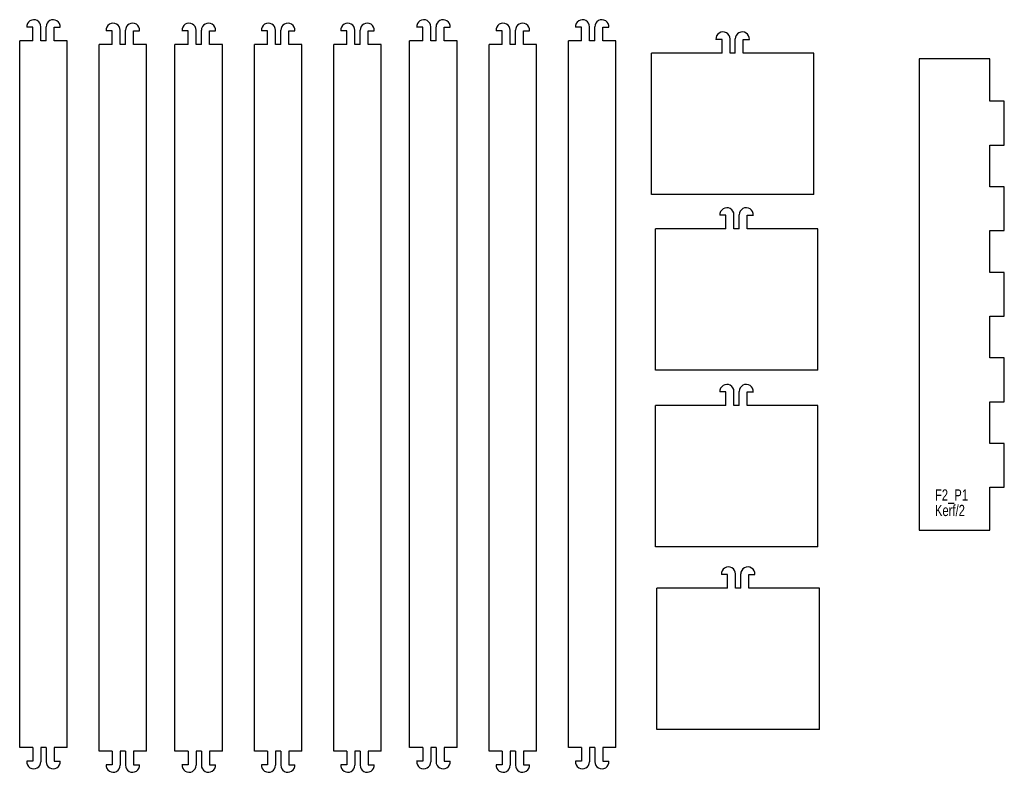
# Model space of a CAD drawing. Header units: millimetres. Extents: x 1 to 872, y 0 to 839.
# Tile 2 of 9: x 434 to 643, y 677 to 837. Entities that reach past the tile are written whole.
import ezdxf

# ---------------------------------------------------------------- set-up
doc = ezdxf.new("R2010")
doc.units = ezdxf.units.MM
doc.styles.add('SLDTEXTSTYLE0', font='TXT', dxfattribs={"width": 0.75})

# ---------------------------------------------------------------- blocks, each defined once
blk = doc.blocks.new('SW_NOTE_0_3')
at = {"color": 0, "linetype": 'Continuous', "lineweight": 0, "char_height": 2.381, "attachment_point": 1, "style": 'SLDTEXTSTYLE0'}
for s, insert in [('F2_P1', (0, 3.07)), ('Kerf/2', (0, -0.21))]:
    blk.add_mtext(s, dxfattribs=dict(at, insert=insert))

msp = doc.modelspace()

# ---------------------------------------------------------------- linework, layer by layer
at = {"color": 7, "linetype": 'Continuous', "lineweight": 25}
for p, q in [((436.8, 835.21), (435.5, 835.21)), ((436.8, 832.31), (436.8, 835.21)), ((438.5, 832.31), (438.5, 835.31)), ((439.61, 832.31), (439.61, 835.31)), ((441.31, 835.21), (442.61, 835.21)), ((441.31, 832.31), (441.31, 835.21)), ((453.66, 834.47), (452.35, 834.47)), ((453.66, 831.57), (453.66, 834.47)), ((455.36, 831.57), (455.36, 834.57)), ((456.46, 831.57), (456.46, 834.57)), ((458.16, 834.47), (459.47, 834.47)), ((458.16, 831.57), (458.16, 834.47)), ((469.78, 834.47), (468.47, 834.47)), ((469.78, 831.57), (469.78, 834.47)), ((471.48, 831.57), (471.48, 834.57)), ((472.59, 831.57), (472.59, 834.57)), ((474.29, 834.47), (475.59, 834.47)), ((474.29, 831.57), (474.29, 834.47)), ((486.63, 834.47), (485.33, 834.47)), ((486.63, 831.57), (486.63, 834.47)), ((488.33, 831.57), (488.33, 834.57)), ((489.44, 831.57), (489.44, 834.57)), ((491.14, 834.47), (492.44, 834.47)), ((491.14, 831.57), (491.14, 834.47)), ((503.49, 834.47), (502.18, 834.47)), ((503.49, 831.57), (503.49, 834.47)), ((505.19, 831.57), (505.19, 834.57)), ((506.29, 831.57), (506.29, 834.57)), ((507.99, 834.47), (509.3, 834.47)), ((507.99, 831.57), (507.99, 834.47)), ((519.61, 835.21), (518.3, 835.21)), ((519.61, 832.31), (519.61, 835.21)), ((521.31, 832.31), (521.31, 835.31)), ((522.42, 832.31), (522.42, 835.31)), ((524.12, 835.21), (525.42, 835.21)), ((524.12, 832.31), (524.12, 835.21)), ((536.46, 834.47), (535.16, 834.47)), ((536.46, 831.57), (536.46, 834.47)), ((538.16, 831.57), (538.16, 834.57)), ((539.27, 831.57), (539.27, 834.57)), ((540.97, 834.47), (542.28, 834.47)), ((540.97, 831.57), (540.97, 834.47)), ((553.32, 835.21), (552.01, 835.21)), ((553.32, 832.31), (553.32, 835.21)), ((555.02, 832.31), (555.02, 835.31)), ((556.13, 832.31), (556.13, 835.31)), ((557.83, 835.21), (559.13, 835.21)), ((557.83, 832.31), (557.83, 835.21)), ((434.01, 682.31), (434.01, 832.31)), ((436.8, 832.31), (434.01, 832.31)), ((439.61, 832.31), (438.5, 832.31)), ((444.11, 832.31), (441.31, 832.31)), ((444.11, 682.31), (444.11, 832.31)), ((516.81, 682.31), (516.81, 832.31)), ((519.61, 832.31), (516.81, 832.31)), ((522.42, 832.31), (521.31, 832.31)), ((526.91, 832.31), (524.12, 832.31)), ((526.91, 682.31), (526.91, 832.31)), ((550.52, 682.31), (550.52, 832.31)), ((553.32, 832.31), (550.52, 832.31)), ((556.13, 832.31), (555.02, 832.31)), ((560.62, 832.31), (557.83, 832.31)), ((560.62, 682.31), (560.62, 832.31)), ((583.14, 832.62), (581.84, 832.62)), ((583.14, 829.72), (583.14, 832.62)), ((584.84, 829.72), (584.84, 832.72)), ((585.95, 829.72), (585.95, 832.72)), ((587.65, 832.62), (588.95, 832.62)), ((587.65, 829.72), (587.65, 832.62)), ((450.86, 681.57), (450.86, 831.57)), ((453.66, 831.57), (450.86, 831.57)), ((456.46, 831.57), (455.36, 831.57)), ((460.96, 831.57), (458.16, 831.57)), ((460.96, 681.57), (460.96, 831.57)), ((466.98, 681.57), (466.98, 831.57)), ((469.78, 831.57), (466.98, 831.57)), ((472.59, 831.57), (471.48, 831.57)), ((477.08, 831.57), (474.29, 831.57)), ((477.08, 681.57), (477.08, 831.57)), ((483.84, 681.57), (483.84, 831.57)), ((486.63, 831.57), (483.84, 831.57)), ((489.44, 831.57), (488.33, 831.57)), ((493.94, 831.57), (491.14, 831.57)), ((493.94, 681.57), (493.94, 831.57)), ((500.69, 681.57), (500.69, 831.57)), ((503.49, 831.57), (500.69, 831.57)), ((506.29, 831.57), (505.19, 831.57)), ((510.79, 831.57), (507.99, 831.57)), ((510.79, 681.57), (510.79, 831.57)), ((533.67, 681.57), (533.67, 831.57)), ((536.46, 831.57), (533.67, 831.57)), ((539.27, 831.57), (538.16, 831.57)), ((543.77, 831.57), (540.97, 831.57)), ((543.77, 681.57), (543.77, 831.57)), ((568.14, 799.72), (568.14, 829.72)), ((583.14, 829.72), (568.14, 829.72)), ((585.95, 829.72), (584.84, 829.72)), ((602.65, 829.72), (587.65, 829.72)), ((602.65, 799.72), (602.65, 829.72)), ((624.98, 828.49), (624.98, 728.49)), ((639.98, 828.49), (624.98, 828.49)), ((639.98, 819.5), (639.98, 828.49)), ((643.08, 819.5), (639.98, 819.5)), ((643.08, 810.21), (643.08, 819.5)), ((639.98, 810.21), (643.08, 810.21)), ((639.98, 801.34), (639.98, 810.21)), ((643.08, 801.34), (639.98, 801.34)), ((643.08, 792.04), (643.08, 801.34)), ((602.65, 799.72), (568.14, 799.72)), ((583.98, 795.29), (582.68, 795.29)), ((583.98, 792.39), (583.98, 795.29)), ((585.68, 792.39), (585.68, 795.39)), ((586.79, 792.39), (586.79, 795.39)), ((588.49, 795.29), (589.79, 795.29)), ((588.49, 792.39), (588.49, 795.29)), ((568.98, 762.39), (568.98, 792.39)), ((583.98, 792.39), (568.98, 792.39)), ((586.79, 792.39), (585.68, 792.39)), ((603.49, 792.39), (588.49, 792.39)), ((603.49, 762.39), (603.49, 792.39)), ((639.98, 792.04), (643.08, 792.04)), ((639.98, 783.17), (639.98, 792.04)), ((643.08, 783.17), (639.98, 783.17)), ((643.08, 773.88), (643.08, 783.17)), ((639.98, 773.88), (643.08, 773.88)), ((639.98, 765.01), (639.98, 773.88)), ((643.08, 765.01), (639.98, 765.01)), ((643.08, 755.72), (643.08, 765.01)), ((603.49, 762.39), (568.98, 762.39)), ((583.98, 757.81), (582.68, 757.81)), ((583.98, 754.91), (583.98, 757.81)), ((585.68, 754.91), (585.68, 757.91)), ((586.79, 754.91), (586.79, 757.91)), ((588.49, 757.81), (589.79, 757.81)), ((588.49, 754.91), (588.49, 757.81)), ((568.98, 724.91), (568.98, 754.91)), ((583.98, 754.91), (568.98, 754.91)), ((586.79, 754.91), (585.68, 754.91)), ((603.49, 754.91), (588.49, 754.91)), ((603.49, 724.91), (603.49, 754.91)), ((639.98, 755.72), (643.08, 755.72)), ((639.98, 746.85), (639.98, 755.72)), ((643.08, 746.85), (639.98, 746.85)), ((643.08, 737.56), (643.08, 746.85)), ((639.98, 737.56), (643.08, 737.56)), ((639.98, 728.49), (639.98, 737.56)), ((624.98, 728.49), (639.98, 728.49)), ((603.49, 724.91), (568.98, 724.91)), ((584.3, 719.06), (583, 719.06)), ((584.3, 716.16), (584.3, 719.06)), ((586, 716.16), (586, 719.16)), ((587.11, 716.16), (587.11, 719.16)), ((588.81, 719.06), (590.11, 719.06)), ((588.81, 716.16), (588.81, 719.06)), ((569.3, 686.16), (569.3, 716.16)), ((584.3, 716.16), (569.3, 716.16)), ((587.11, 716.16), (586, 716.16)), ((603.81, 716.16), (588.81, 716.16)), ((603.81, 686.16), (603.81, 716.16)), ((603.81, 686.16), (569.3, 686.16)), ((436.8, 682.31), (434.01, 682.31)), ((436.8, 682.31), (436.8, 679.41)), ((439.61, 682.31), (438.5, 682.31)), ((438.5, 682.31), (438.5, 679.31)), ((439.61, 682.31), (439.61, 679.31)), ((444.11, 682.31), (441.31, 682.31)), ((441.31, 682.31), (441.31, 679.41)), ((519.61, 682.31), (516.81, 682.31)), ((519.61, 682.31), (519.61, 679.41)), ((522.42, 682.31), (521.31, 682.31)), ((521.31, 682.31), (521.31, 679.31)), ((522.42, 682.31), (522.42, 679.31)), ((526.91, 682.31), (524.12, 682.31)), ((524.12, 682.31), (524.12, 679.41)), ((553.32, 682.31), (550.52, 682.31)), ((553.32, 682.31), (553.32, 679.41)), ((556.13, 682.31), (555.02, 682.31)), ((555.02, 682.31), (555.02, 679.31)), ((556.13, 682.31), (556.13, 679.31)), ((560.62, 682.31), (557.83, 682.31)), ((557.83, 682.31), (557.83, 679.41)), ((453.66, 681.57), (450.86, 681.57)), ((453.66, 681.57), (453.66, 678.67)), ((456.46, 681.57), (455.36, 681.57)), ((455.36, 681.57), (455.36, 678.57)), ((456.46, 681.57), (456.46, 678.57)), ((460.96, 681.57), (458.16, 681.57)), ((458.16, 681.57), (458.16, 678.67)), ((469.78, 681.57), (466.98, 681.57)), ((469.78, 681.57), (469.78, 678.67)), ((472.59, 681.57), (471.48, 681.57)), ((471.48, 681.57), (471.48, 678.57)), ((472.59, 681.57), (472.59, 678.57)), ((477.08, 681.57), (474.29, 681.57)), ((474.29, 681.57), (474.29, 678.67)), ((486.63, 681.57), (483.84, 681.57)), ((486.63, 681.57), (486.63, 678.67)), ((489.44, 681.57), (488.33, 681.57)), ((488.33, 681.57), (488.33, 678.57)), ((489.44, 681.57), (489.44, 678.57)), ((493.94, 681.57), (491.14, 681.57)), ((491.14, 681.57), (491.14, 678.67)), ((503.49, 681.57), (500.69, 681.57)), ((503.49, 681.57), (503.49, 678.67)), ((506.29, 681.57), (505.19, 681.57)), ((505.19, 681.57), (505.19, 678.57)), ((506.29, 681.57), (506.29, 678.57)), ((510.79, 681.57), (507.99, 681.57)), ((507.99, 681.57), (507.99, 678.67)), ((536.46, 681.57), (533.67, 681.57)), ((536.46, 681.57), (536.46, 678.67)), ((539.27, 681.57), (538.16, 681.57)), ((538.16, 681.57), (538.16, 678.57)), ((539.27, 681.57), (539.27, 678.57)), ((543.77, 681.57), (540.97, 681.57)), ((540.97, 681.57), (540.97, 678.67)), ((436.8, 679.41), (435.5, 679.41)), ((441.31, 679.41), (442.61, 679.41)), ((453.66, 678.67), (452.35, 678.67)), ((458.16, 678.67), (459.47, 678.67)), ((469.78, 678.67), (468.47, 678.67)), ((474.29, 678.67), (475.59, 678.67)), ((486.63, 678.67), (485.33, 678.67)), ((491.14, 678.67), (492.44, 678.67)), ((503.49, 678.67), (502.18, 678.67)), ((507.99, 678.67), (509.3, 678.67)), ((519.61, 679.41), (518.3, 679.41)), ((524.12, 679.41), (525.42, 679.41)), ((536.46, 678.67), (535.16, 678.67)), ((540.97, 678.67), (542.28, 678.67)), ((553.32, 679.41), (552.01, 679.41)), ((557.83, 679.41), (559.13, 679.41))]:
    msp.add_line(p, q, dxfattribs=at)
for centre, start, end in [((437, 835.31), 0, 183.8124), ((441.11, 835.31), 356.1876, 180), ((519.8, 835.31), 0, 183.8124), ((523.92, 835.31), 356.1876, 180), ((553.51, 835.31), 0, 183.8124), ((557.63, 835.31), 356.1876, 180), ((453.85, 834.57), 0, 183.8124), ((457.97, 834.57), 356.1876, 180), ((469.97, 834.57), 0, 183.8124), ((474.09, 834.57), 356.1876, 180), ((486.83, 834.57), 0, 183.8124), ((490.94, 834.57), 356.1876, 180), ((503.68, 834.57), 0, 183.8124), ((507.8, 834.57), 356.1876, 180), ((536.66, 834.57), 0, 183.8124), ((540.77, 834.57), 356.1876, 180), ((583.34, 832.72), 0, 183.8124), ((587.45, 832.72), 356.1876, 180), ((584.18, 795.39), 0, 183.8124), ((588.29, 795.39), 356.1876, 180), ((584.18, 757.91), 0, 183.8124), ((588.29, 757.91), 356.1876, 180), ((584.5, 719.16), 0, 183.8124), ((588.61, 719.16), 356.1876, 180), ((437, 679.31), 176.1876, 0), ((441.11, 679.31), 180, 3.8124), ((453.85, 678.57), 176.1876, 0), ((457.97, 678.57), 180, 3.8124), ((469.97, 678.57), 176.1876, 0), ((474.09, 678.57), 180, 3.8124), ((486.83, 678.57), 176.1876, 0), ((490.94, 678.57), 180, 3.8124), ((503.68, 678.57), 176.1876, 0), ((507.8, 678.57), 180, 3.8124), ((519.8, 679.31), 176.1876, 0), ((523.92, 679.31), 180, 3.8124), ((536.66, 678.57), 176.1876, 0), ((540.77, 678.57), 180, 3.8124), ((553.51, 679.31), 176.1876, 0), ((557.63, 679.31), 180, 3.8124)]:
    msp.add_arc(centre, 1.5, start, end, dxfattribs=at)

# ---------------------------------------------------------------- block references
at = {"color": 7, "linetype": 'Continuous', "lineweight": 0}
msp.add_blockref('SW_NOTE_0_3', (628.35, 734.05), dxfattribs=at)

doc.saveas('drawing.dxf')
